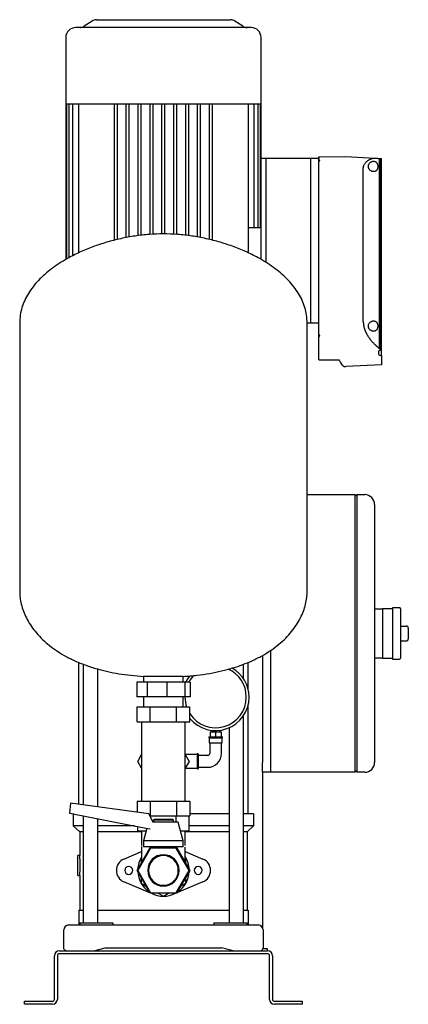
# Model space of a CAD drawing. Header units: millimetres. Extents: x 16 to 1263, y 9 to 1002.
# Tile 3 of 3: x 871 to 1263, y 9 to 1002. Entities that reach past the tile are written whole.
import ezdxf

# ---------------------------------------------------------------- set-up
doc = ezdxf.new("R2010")
doc.units = ezdxf.units.MM

msp = doc.modelspace()

# ---------------------------------------------------------------- linework, layer by layer
at = {"color": 7, "linetype": 'Continuous', "lineweight": 25}
for p, q in [((1016.41, 994.32), (927.91, 994.32)), ((944.39, 1000.97), (936.42, 995.66)), ((948.83, 1002.32), (1016.41, 1002.32)), ((1016.41, 1002.32), (1083.98, 1002.32)), ((1104.91, 994.32), (1016.41, 994.32)), ((1096.39, 995.66), (1088.42, 1000.97)), ((917.91, 984.32), (917.91, 917.32)), ((1114.91, 917.32), (1114.91, 984.32)), ((917.91, 917.32), (917.91, 760.48)), ((917.91, 917.32), (918.66, 917.32)), ((918.66, 917.32), (918.65, 760.93)), ((918.66, 917.32), (920.97, 917.32)), ((920.97, 917.32), (920.92, 762.15)), ((920.97, 917.32), (924.94, 917.32)), ((924.83, 917.32), (924.83, 764.14)), ((924.94, 917.32), (930.81, 917.32)), ((930.61, 917.32), (930.61, 767.09)), ((930.81, 917.32), (967.66, 917.32)), ((966.91, 779.83), (966.91, 917.32)), ((967.66, 917.32), (979.85, 917.32)), ((969.91, 780.6), (969.91, 917.32)), ((978.91, 782.5), (978.91, 917.32)), ((979.85, 917.32), (992.03, 917.32)), ((981.91, 783.06), (981.91, 917.32)), ((990.91, 784.49), (990.91, 917.32)), ((992.03, 917.32), (1004.22, 917.32)), ((993.91, 784.83), (993.91, 917.32)), ((1002.91, 785.79), (1002.91, 917.32)), ((1004.22, 917.32), (1016.41, 917.32)), ((1005.91, 785.91), (1005.91, 917.32)), ((1014.91, 786.26), (1014.91, 917.32)), ((1016.41, 917.32), (1028.59, 917.32)), ((1017.91, 786.26), (1017.91, 917.32)), ((1026.91, 785.91), (1026.91, 917.32)), ((1028.59, 917.32), (1040.78, 917.32)), ((1029.91, 785.79), (1029.91, 917.32)), ((1038.91, 784.83), (1038.91, 917.32)), ((1040.78, 917.32), (1052.96, 917.32)), ((1041.91, 784.49), (1041.91, 917.32)), ((1050.91, 783.06), (1050.91, 917.32)), ((1052.96, 917.32), (1065.15, 917.32)), ((1053.91, 782.5), (1053.91, 917.32)), ((1062.91, 780.6), (1062.91, 917.32)), ((1065.15, 917.32), (1102, 917.32)), ((1065.91, 779.83), (1065.91, 917.32)), ((1102, 917.32), (1107.87, 917.32)), ((1102.2, 784.32), (1102.2, 917.32)), ((1107.87, 917.32), (1111.84, 917.32)), ((1107.98, 792.32), (1107.98, 917.32)), ((1111.89, 792.32), (1111.84, 917.32)), ((1111.84, 917.32), (1114.15, 917.32)), ((1114.16, 792.32), (1114.15, 917.32)), ((1114.15, 917.32), (1114.91, 917.32)), ((1114.91, 862.32), (1114.91, 917.32)), ((1173.21, 864.15), (1200.28, 864.2)), ((1173.21, 863.32), (1173.21, 864.15)), ((1200.33, 864.2), (1229.69, 862.66)), ((1119.91, 862.32), (1114.91, 862.32)), ((1114.91, 760.48), (1114.91, 862.32)), ((1119.91, 757.45), (1119.91, 862.32)), ((1165.21, 862.32), (1119.91, 862.32)), ((1165.21, 696.32), (1165.21, 862.32)), ((1173.21, 862.32), (1165.21, 862.32)), ((1173.21, 862.21), (1173.21, 862.32)), ((1173.21, 861.21), (1173.21, 861.47)), ((1173.21, 682.08), (1173.21, 861.21)), ((1233.98, 862.43), (1233.98, 671.06)), ((1233.98, 862.43), (1234.66, 862.4)), ((1234.66, 862.4), (1234.66, 670.32)), ((1234.66, 862.4), (1236.21, 862.32)), ((1236.21, 663.54), (1236.21, 862.32)), ((1218.01, 697.57), (1218.01, 852.32)), ((1114.91, 792.32), (1102.2, 792.32)), ((1102.2, 767.09), (1102.2, 784.32)), ((871.41, 696.52), (871.41, 425.92)), ((1161.41, 425.92), (1161.41, 696.52)), ((1165.21, 696.32), (1161.41, 696.32)), ((1172.21, 696.32), (1165.21, 696.32)), ((1173.21, 671.15), (1173.21, 682.08)), ((1173.21, 659.4), (1173.21, 671.15)), ((1233.2, 667.9), (1233.2, 664.66)), ((1234.66, 670.32), (1234.66, 668.83)), ((1173.08, 659.33), (1193.54, 659.3)), ((1193.54, 659.3), (1193.83, 659.36)), ((1236.21, 663.54), (1236.21, 654.32)), ((1198.72, 652.44), (1200.28, 652.44)), ((1236.21, 654.32), (1200.33, 652.44)), ((1161.41, 523.32), (1209.41, 523.32)), ((1209.41, 523.32), (1209.41, 503.32)), ((1209.41, 521.32), (1211.41, 523.32)), ((1211.41, 523.32), (1211.41, 503.32)), ((1211.41, 523.32), (1219.41, 523.32)), ((1229.41, 513.32), (1229.41, 503.32)), ((1209.41, 503.32), (1209.41, 263.32)), ((1211.41, 503.32), (1211.41, 263.32)), ((1229.41, 503.32), (1229.41, 263.32)), ((1229.41, 408.32), (1237.41, 408.32)), ((1247.41, 408.32), (1237.41, 408.32)), ((1237.41, 408.32), (1237.41, 398.32)), ((1254.41, 409.32), (1247.41, 409.32)), ((1247.41, 409.32), (1247.41, 383.32)), ((1255.41, 408.32), (1255.41, 358.32)), ((1237.41, 398.32), (1237.41, 383.32)), ((1255.41, 390.82), (1261.41, 390.82)), ((1263.41, 388.82), (1263.41, 377.82)), ((1237.41, 383.32), (1237.41, 368.32)), ((1247.41, 383.32), (1247.41, 357.32)), ((1237.41, 368.32), (1237.41, 358.32)), ((1255.41, 375.82), (1261.41, 375.82)), ((1116.41, 361.19), (1116.41, 253.32)), ((1124.41, 366.14), (1124.41, 263.32)), ((1124.41, 366.14), (1124.41, 253.32)), ((1237.41, 358.32), (1229.41, 358.32)), ((1237.41, 358.32), (1247.41, 358.32)), ((931.06, 210.91), (931.06, 354.17)), ((935.56, 352.32), (935.56, 210.32)), ((1097.25, 337.67), (1097.25, 352.27)), ((1101.76, 327.47), (1101.76, 354.13)), ((1247.41, 357.32), (1254.41, 357.32)), ((950.16, 208.38), (950.16, 347.48)), ((996.41, 339.95), (996.41, 334.32)), ((996.58, 339.95), (996.41, 339.95)), ((1036.41, 339.95), (996.58, 339.95)), ((1036.41, 334.32), (1036.41, 339.95)), ((989.58, 334.32), (989.58, 319.32)), ((999.93, 334.32), (989.58, 334.32)), ((999.93, 334.32), (999.93, 319.32)), ((1019.94, 334.32), (999.93, 334.32)), ((1019.94, 334.32), (1019.94, 319.32)), ((1037.87, 334.32), (1019.94, 334.32)), ((1037.87, 334.32), (1037.87, 319.32)), ((1043.23, 334.32), (1037.87, 334.32)), ((1043.23, 334.32), (1043.23, 319.32)), ((999.93, 319.32), (989.58, 319.32)), ((996.41, 319.32), (996.41, 309.32)), ((1019.94, 319.32), (999.93, 319.32)), ((1037.87, 319.32), (1019.94, 319.32)), ((1036.41, 309.32), (1036.41, 319.32)), ((1043.23, 319.32), (1037.87, 319.32)), ((1038.11, 319.32), (1038.11, 319.12)), ((989.85, 294.32), (989.85, 309.32)), ((989.85, 309.32), (1003.13, 309.32)), ((1003.13, 294.32), (1003.13, 309.32)), ((1003.13, 309.32), (1029.68, 309.32)), ((1029.68, 294.32), (1029.68, 309.32)), ((1029.68, 309.32), (1042.96, 309.32)), ((1036.76, 309.32), (1036.41, 310.57)), ((1042.96, 294.32), (1042.96, 309.32)), ((1101.76, 201.32), (1101.76, 310.77)), ((1097.25, 91.32), (1097.25, 300.57)), ((989.85, 294.32), (1003.13, 294.32)), ((994.41, 294.32), (994.41, 279.32)), ((1003.13, 294.32), (1029.68, 294.32)), ((1029.68, 294.32), (1042.96, 294.32)), ((1038.41, 279.32), (1038.41, 294.32)), ((1082.65, 288.23), (1082.65, 91.32)), ((994.41, 279.32), (994.41, 229.32)), ((1038.41, 229.32), (1038.41, 279.32)), ((1062.06, 279.12), (1062.06, 278.12)), ((1062.06, 279.12), (1069.06, 279.12)), ((1062.06, 278.12), (1069.06, 278.12)), ((1062.56, 278.12), (1062.56, 273.12)), ((1063.56, 284.12), (1063.56, 279.12)), ((1063.56, 284.12), (1069.06, 284.12)), ((1064.96, 285.62), (1064.96, 284.12)), ((1069.06, 284.12), (1069.06, 279.12)), ((1069.06, 284.12), (1074.56, 284.12)), ((1069.06, 279.12), (1076.06, 279.12)), ((1069.06, 278.12), (1076.06, 278.12)), ((1073.16, 284.12), (1073.16, 285.62)), ((1074.56, 284.12), (1074.56, 279.12)), ((1075.56, 273.12), (1075.56, 278.12)), ((1076.06, 278.12), (1076.06, 279.12)), ((1062.56, 273.12), (1069.06, 273.12)), ((1063.06, 273.12), (1063.06, 262.32)), ((1069.06, 273.12), (1075.56, 273.12)), ((1075.06, 262.32), (1075.06, 273.12)), ((990.42, 254.32), (994.41, 261.21)), ((1050.56, 261.32), (1038.41, 261.32)), ((1038.41, 261.21), (1042.39, 254.32)), ((1051.56, 261.82), (1050.56, 261.82)), ((1050.56, 261.82), (1050.56, 254.32)), ((1051.56, 261.82), (1051.56, 254.32)), ((1061.06, 260.32), (1051.56, 260.32)), ((1209.41, 263.32), (1209.41, 243.32)), ((1211.41, 263.32), (1211.41, 243.32)), ((1229.41, 263.32), (1229.41, 253.32)), ((994.41, 247.42), (990.42, 254.32)), ((1042.39, 254.32), (1038.41, 247.42)), ((1050.56, 254.32), (1050.56, 246.82)), ((1051.56, 254.32), (1051.56, 246.82)), ((1051.56, 248.32), (1061.06, 248.32)), ((1116.41, 243.32), (1116.41, 253.32)), ((1124.41, 253.32), (1124.41, 243.32)), ((1038.41, 247.32), (1050.56, 247.32)), ((1050.56, 246.82), (1051.56, 246.82)), ((1124.41, 243.32), (1116.41, 243.32)), ((1116.41, 243.32), (1116.41, 86.5)), ((1209.41, 243.32), (1124.41, 243.32)), ((1211.41, 243.32), (1209.41, 245.32)), ((1219.41, 243.32), (1211.41, 243.32)), ((994.41, 229.32), (994.41, 214.32)), ((1038.41, 214.32), (1038.41, 229.32)), ((922.81, 212.01), (921.5, 202.12)), ((1001.57, 201.56), (922.81, 212.01)), ((989.85, 214.32), (989.85, 203.11)), ((989.85, 214.32), (1003.13, 214.32)), ((1003.13, 214.32), (1003.13, 199.32)), ((1003.13, 214.32), (1029.68, 214.32)), ((1029.68, 214.32), (1029.68, 199.32)), ((1029.68, 214.32), (1042.96, 214.32)), ((1042.96, 214.32), (1042.96, 199.32)), ((921.5, 202.12), (998.76, 187.1)), ((925.41, 201.32), (925.41, 189.32)), ((925.62, 201.32), (925.41, 201.32)), ((935.56, 199.38), (935.56, 91.32)), ((1005.97, 192.97), (1001.57, 201.56)), ((1002.72, 199.32), (1003.13, 199.32)), ((1003.13, 199.32), (1029.68, 199.32)), ((1003.42, 197.95), (1003.42, 199.32)), ((1029.4, 192.97), (1029.4, 199.32)), ((1029.68, 199.32), (1042.96, 199.32)), ((1042.39, 184.32), (1042.39, 199.32)), ((1082.65, 201.32), (1042.96, 201.32)), ((1107.41, 201.32), (1097.25, 201.32)), ((1107.41, 201.32), (1107.41, 189.32)), ((935.56, 189.32), (925.41, 189.32)), ((931.91, 183.32), (925.41, 189.32)), ((950.16, 91.32), (950.16, 196.55)), ((987.35, 189.32), (950.16, 189.32)), ((990.42, 184.32), (990.42, 188.72)), ((1016.41, 192.97), (1005.23, 192.97)), ((1007.41, 195.97), (1006.41, 194.97)), ((1006.41, 194.97), (1006.41, 192.97)), ((1016.41, 194.97), (1006.41, 194.97)), ((1007.41, 195.97), (1016.41, 195.97)), ((1016.41, 195.97), (1025.41, 195.97)), ((1026.41, 194.97), (1016.41, 194.97)), ((1031.41, 192.97), (1016.41, 192.97)), ((1026.41, 194.97), (1025.41, 195.97)), ((1026.41, 192.97), (1026.41, 194.97)), ((1036.41, 174.22), (1031.41, 192.97)), ((1082.65, 189.32), (1042.39, 189.32)), ((1107.41, 189.32), (1097.25, 189.32)), ((1100.91, 183.32), (1107.41, 189.32)), ((935.56, 183.32), (931.91, 183.32)), ((931.91, 183.32), (931.91, 159.32)), ((994.41, 183.32), (950.16, 183.32)), ((990.42, 184.32), (999.1, 184.32)), ((994.41, 184.32), (994.41, 169.32)), ((999.78, 186.87), (996.41, 174.22)), ((998.76, 187.1), (1002.89, 186.16)), ((1033.71, 184.32), (1042.39, 184.32)), ((1038.41, 169.32), (1038.41, 184.32)), ((1082.65, 183.32), (1038.41, 183.32)), ((1100.91, 183.32), (1097.25, 183.32)), ((1100.91, 183.32), (1100.91, 104.32)), ((996.41, 174.22), (996.41, 167.97)), ((1016.41, 174.22), (996.41, 174.22)), ((1036.41, 174.22), (1016.41, 174.22)), ((1036.41, 167.97), (1036.41, 174.22)), ((931.91, 159.32), (929.91, 159.32)), ((929.91, 149.32), (929.91, 159.32)), ((976.58, 155.85), (994.41, 163.3)), ((989.85, 144.32), (1003.13, 167.32)), ((1003.42, 166.82), (990.42, 144.32)), ((994.41, 168.41), (994.41, 152.21)), ((1016.41, 167.97), (996.41, 167.97)), ((1003.13, 167.32), (1006.41, 167.32)), ((1029.4, 166.82), (1003.42, 166.82)), ((1006.41, 167.97), (1006.41, 166.82)), ((1036.41, 167.97), (1016.41, 167.97)), ((1026.41, 166.82), (1026.41, 167.97)), ((1026.41, 167.32), (1029.68, 167.32)), ((1042.39, 144.32), (1029.4, 166.82)), ((1029.68, 167.32), (1042.96, 144.32)), ((1038.41, 152.21), (1038.41, 167.7)), ((1038.41, 163.3), (1056.23, 155.85)), ((929.91, 139.32), (929.91, 149.32)), ((994.41, 157.6), (993.91, 157.31)), ((993.91, 157.31), (993.91, 151.35)), ((1038.91, 157.31), (1038.41, 157.6)), ((1038.91, 151.35), (1038.91, 157.31)), ((929.91, 139.32), (931.91, 139.32)), ((931.91, 139.32), (931.91, 104.32)), ((1003.13, 121.32), (989.85, 144.32)), ((990.42, 144.32), (1003.42, 121.82)), ((1029.4, 121.82), (1042.39, 144.32)), ((1042.96, 144.32), (1029.68, 121.32)), ((1002.84, 121.81), (976.58, 132.79)), ((993.91, 137.29), (993.91, 131.33)), ((993.91, 131.33), (999.07, 128.35)), ((1056.23, 132.79), (1029.97, 121.81)), ((1033.74, 128.35), (1038.91, 131.33)), ((1038.91, 131.33), (1038.91, 137.29)), ((1029.68, 121.32), (1003.13, 121.32)), ((1003.42, 121.82), (1029.4, 121.82)), ((1006.38, 120.33), (1004.01, 121.32)), ((1011.24, 121.32), (1016.41, 118.34)), ((1016.41, 118.34), (1021.57, 121.32)), ((1028.8, 121.32), (1026.43, 120.33)), ((930.91, 104.32), (930.91, 89.32)), ((930.91, 104.32), (935.56, 104.32)), ((950.16, 104.32), (1082.65, 104.32)), ((1097.25, 104.32), (1101.91, 104.32)), ((1101.91, 104.32), (1101.91, 89.32)), ((931.91, 91.32), (931.91, 89.32)), ((931.91, 91.32), (953.24, 91.32)), ((953.24, 91.32), (965.44, 91.32)), ((965.44, 91.32), (965.44, 89.32)), ((1067.37, 91.32), (1067.37, 89.32)), ((1067.37, 91.32), (1079.57, 91.32)), ((1079.57, 91.32), (1100.91, 91.32)), ((1100.91, 89.32), (1100.91, 91.32)), ((915.91, 65.85), (915.91, 84.32)), ((920.91, 89.32), (941.11, 89.32)), ((941.11, 89.32), (1091.71, 89.32)), ((1091.71, 89.32), (1111.91, 89.32)), ((1116.91, 84.32), (1116.91, 65.85)), ((911.41, 63.32), (1121.41, 63.32)), ((1121.41, 60.32), (911.41, 60.32)), ((946.2, 63.32), (957.71, 66.32)), ((957.71, 66.32), (1075.11, 66.32)), ((1086.61, 63.32), (1075.11, 66.32)), ((1086.41, 63.32), (1086.41, 63.37)), ((1121.41, 65.32), (1116.73, 65.32)), ((1121.41, 63.32), (1121.41, 65.32)), ((906.41, 14.32), (906.41, 58.32)), ((909.41, 58.32), (909.41, 14.32)), ((1123.41, 14.32), (1123.41, 58.32)), ((1126.41, 58.32), (1126.41, 14.32)), ((876.41, 9.32), (876.41, 12.32)), ((876.41, 12.32), (881.41, 12.32)), ((881.41, 12.32), (904.41, 12.32)), ((1128.41, 12.32), (1151.41, 12.32)), ((1151.41, 12.32), (1156.41, 12.32)), ((1156.41, 12.32), (1156.41, 9.32)), ((881.41, 9.32), (876.41, 9.32)), ((904.41, 9.32), (881.41, 9.32)), ((1151.41, 9.32), (1128.41, 9.32)), ((1156.41, 9.32), (1151.41, 9.32))]:
    msp.add_line(p, q, dxfattribs=at)
at = {"color": 7, "linetype": 'Continuous', "lineweight": 25, "flags": 128}
msp.add_lwpolyline([(1172.21, 862.21), (1172.77, 862.21), (1173.21, 862.21)], dxfattribs=at)
at = {"color": 7, "linetype": 'Continuous', "lineweight": 25}
for centre, radius, start, end in [((927.91, 984.32), 10, 90, 180), ((931.98, 1002.32), 8, 270, 303.69007), ((948.83, 994.32), 8, 90, 123.69007), ((1083.98, 994.32), 8, 56.30993, 90), ((1100.83, 1002.32), 8, 236.30993, 270), ((1104.91, 984.32), 10, 0, 90), ((1200.28, 863.2), 1, 87, 90.1), ((1198.72, 653.44), 1, 215.50392, 269.9), ((1200.28, 653.44), 1, 269.9, 273), ((1219.41, 513.32), 10, 0, 90), ((1254.41, 408.32), 1, 360, 90), ((1261.41, 388.82), 2, 0, 90), ((1261.41, 377.82), 2, 270, 0), ((1254.41, 358.32), 1, 270, 0), ((1069.06, 319.12), 33.75, 0, 60.3989), ((1069.06, 319.12), 33.75, 140.28792, 153.23255), ((1069.06, 319.12), 30.95, 135.09449, 150.58613), ((1069.06, 319.12), 30.95, 0, 66.07409), ((1069.06, 319.12), 30.95, 180, 198.45983), ((1069.06, 319.12), 33.75, 219.36755, 0), ((1069.06, 319.12), 30.95, 212.53815, 0), ((1061.06, 262.32), 2, 270, 0), ((1061.06, 262.32), 14, 270, 0), ((1219.41, 253.32), 10, 270, 0), ((1016.41, 144.32), 15.88, 0, 180), ((1016.41, 144.32), 15, 0, 180), ((981.41, 144.32), 12.5, 112.68809, 180), ((1016.41, 144.32), 26, 147.79577, 177.79577), ((1016.41, 144.32), 26, 2.20423, 32.20423), ((1051.41, 144.32), 12.5, 292.68809, 67.31191), ((981.41, 144.32), 12.5, 180, 247.31191), ((981.41, 144.32), 4, 0, 180), ((981.41, 144.32), 4, 180, 0), ((1016.41, 144.32), 26, 182.20423, 237.79577), ((1016.41, 144.32), 15.88, 180, 0), ((1016.41, 144.32), 15, 180, 0), ((1016.41, 144.32), 26, 302.20423, 357.79577), ((1051.41, 144.32), 4, 0, 180), ((1051.41, 144.32), 4, 180, 0), ((1016.41, 144.32), 26, 242.20423, 297.79577), ((920.91, 84.32), 5, 90, 180), ((1111.91, 84.32), 5, 0, 90), ((911.41, 58.32), 5, 90, 180), ((911.41, 58.32), 2, 90, 180), ((1121.41, 58.32), 5, 0, 90), ((1121.41, 58.32), 2, 0, 90), ((904.41, 14.32), 2, 270, 0), ((904.41, 14.32), 5, 270, 0), ((1128.41, 14.32), 5, 180, 270), ((1128.41, 14.32), 2, 180, 270)]:
    msp.add_arc(centre, radius, start, end, dxfattribs=at)
for points, knots in [([(1173.21, 863.32), (1173.2, 863.29), (1173.2, 863.23), (1173.19, 863.13), (1173.17, 863.04), (1173.14, 862.95), (1173.1, 862.86), (1173.03, 862.75), (1172.93, 862.62), (1172.79, 862.5), (1172.65, 862.42), (1172.53, 862.37), (1172.42, 862.34), (1172.31, 862.32), (1172.24, 862.32), (1172.21, 862.32)], [0, 0, 0, 0, 0.09473, 0.1845609, 0.2696429, 0.3501525, 0.4262982, 0.4983264, 0.631992, 0.7486168, 0.8141737, 0.8742194, 0.917797, 0.9592264, 1, 1, 1, 1]), ([(1172.21, 862.21), (1172.24, 862.2), (1172.29, 862.2), (1172.38, 862.2), (1172.47, 862.18), (1172.55, 862.17), (1172.67, 862.13), (1172.81, 862.08), (1172.96, 861.98), (1173.07, 861.87), (1173.15, 861.75), (1173.2, 861.61), (1173.2, 861.52), (1173.21, 861.47)], [0, 0, 0, 0, 0.049939, 0.099382, 0.148872, 0.198948, 0.250132, 0.372681, 0.500013, 0.622659, 0.750115, 0.873467, 1, 1, 1, 1]), ([(1173.21, 861.21), (1173.21, 861.18), (1173.21, 861.12), (1173.22, 861.03), (1173.25, 860.92), (1173.3, 860.8), (1173.36, 860.71), (1173.39, 860.67)], [0, 0, 0, 0, 0.165958, 0.331959, 0.498952, 0.752233, 1, 1, 1, 1]), ([(1173.39, 860.67), (1173.41, 860.65), (1173.44, 860.6), (1173.49, 860.53), (1173.55, 860.45), (1173.62, 860.36), (1173.69, 860.27), (1173.78, 860.16), (1173.87, 860.04), (1173.97, 859.93), (1174.03, 859.86), (1174.05, 859.83)], [0, 0, 0, 0, 0.083697, 0.175739, 0.276081, 0.384605, 0.501121, 0.611645, 0.750604, 0.914626, 1, 1, 1, 1]), ([(1218.01, 852.32), (1218.01, 852.4), (1218.01, 852.57), (1218.03, 852.83), (1218.05, 853.08), (1218.08, 853.33), (1218.12, 853.59), (1218.16, 853.84), (1218.22, 854.1), (1218.28, 854.35), (1218.35, 854.6), (1218.53, 855.16), (1218.89, 856.01), (1219.49, 857.05), (1220.2, 858.01), (1220.96, 858.84), (1221.78, 859.61), (1222.91, 860.5), (1224.1, 861.24), (1225.28, 861.8), (1226.21, 862.15), (1227.1, 862.41), (1227.84, 862.56), (1228.42, 862.63), (1228.86, 862.66), (1229.28, 862.67), (1229.55, 862.66), (1229.69, 862.66)], [0, 0, 0, 0, 0.012117, 0.024284, 0.036513, 0.048818, 0.06121, 0.073701, 0.086304, 0.099031, 0.111892, 0.124898, 0.184763, 0.250107, 0.309389, 0.375028, 0.433855, 0.500081, 0.624465, 0.68709, 0.749847, 0.81764, 0.875036, 0.908188, 0.940062, 0.970664, 1, 1, 1, 1]), ([(1228.37, 849.07), (1228.3, 849.07), (1228.16, 849.07), (1227.95, 849.09), (1227.74, 849.11), (1227.53, 849.15), (1227.31, 849.19), (1227.1, 849.25), (1226.89, 849.31), (1226.47, 849.46), (1225.85, 849.76), (1225.04, 850.32), (1224.31, 851.04), (1223.78, 851.82), (1223.45, 852.51), (1223.26, 853.08), (1223.14, 853.69), (1223.1, 854.31), (1223.14, 854.94), (1223.26, 855.54), (1223.45, 856.12), (1223.77, 856.81), (1224.3, 857.58), (1225.03, 858.31), (1225.84, 858.88), (1226.54, 859.21), (1227.1, 859.39), (1227.53, 859.49), (1227.95, 859.56), (1228.23, 859.56), (1228.37, 859.57)], [0, 0, 0, 0, 0.0156598, 0.031275, 0.0468615, 0.0624356, 0.0780136, 0.0936116, 0.1092459, 0.1249326, 0.1881024, 0.2490914, 0.3140444, 0.374185, 0.4061971, 0.4369459, 0.4685455, 0.4995909, 0.5307153, 0.562422, 0.5931857, 0.6252252, 0.6853383, 0.7502808, 0.8115665, 0.8750721, 0.9063902, 0.9375644, 0.9687244, 1, 1, 1, 1]), ([(1228.37, 859.57), (1228.44, 859.57), (1228.57, 859.57), (1228.77, 859.55), (1228.97, 859.53), (1229.17, 859.49), (1229.36, 859.45), (1229.55, 859.4), (1229.73, 859.33), (1230.11, 859.19), (1230.65, 858.89), (1231.2, 858.41), (1231.59, 857.94), (1231.95, 857.4), (1232.33, 856.61), (1232.62, 855.51), (1232.72, 854.32), (1232.62, 853.13), (1232.33, 852.03), (1231.95, 851.24), (1231.59, 850.7), (1231.2, 850.23), (1230.65, 849.74), (1230.05, 849.42), (1229.54, 849.23), (1229.16, 849.14), (1228.77, 849.08), (1228.5, 849.07), (1228.37, 849.07)], [0, 0, 0, 0, 0.0160238, 0.0318961, 0.0476334, 0.0632524, 0.0787705, 0.0942053, 0.1095747, 0.1248968, 0.1886699, 0.2497686, 0.2813844, 0.3122513, 0.37479, 0.4373772, 0.4998095, 0.5622644, 0.6249049, 0.6876428, 0.718675, 0.7504721, 0.8116153, 0.8754432, 0.9060511, 0.9369202, 0.9681914, 1, 1, 1, 1]), ([(1016.41, 786.32), (1011.66, 786.21), (1002.07, 785.98), (987.66, 784.28), (973.24, 781.63), (959, 777.98), (945.14, 773.4), (931.87, 767.93), (920.57, 762.2), (911.19, 756.54), (903.59, 751.23), (896.6, 745.55), (890.31, 739.51), (884.79, 733.13), (880.1, 726.41), (876.32, 719.36), (873.54, 712.01), (871.74, 704.36), (871.52, 699.14), (871.41, 696.52)], [0, 0, 0, 0, 0.076609, 0.154857, 0.234025, 0.313364, 0.392122, 0.469576, 0.545055, 0.596413, 0.646366, 0.694802, 0.741676, 0.787017, 0.830956, 0.873749, 0.915793, 0.957642, 1, 1, 1, 1]), ([(1161.41, 696.52), (1161.29, 699.14), (1161.07, 704.36), (1159.27, 712.01), (1156.49, 719.36), (1152.71, 726.41), (1148.02, 733.13), (1142.5, 739.51), (1136.21, 745.55), (1129.23, 751.23), (1121.62, 756.54), (1112.24, 762.2), (1100.94, 767.93), (1087.67, 773.4), (1073.81, 777.98), (1059.57, 781.63), (1045.15, 784.28), (1030.74, 785.98), (1021.15, 786.21), (1016.41, 786.32)], [0, 0, 0, 0, 0.042358, 0.084207, 0.126251, 0.169044, 0.212983, 0.258324, 0.305198, 0.353634, 0.403587, 0.454945, 0.530424, 0.607878, 0.686636, 0.765975, 0.845143, 0.923391, 1, 1, 1, 1]), ([(1173.21, 695.32), (1173.21, 695.44), (1173.18, 695.56), (1173.09, 695.81), (1173.01, 695.93), (1172.82, 696.12), (1172.7, 696.2), (1172.45, 696.3), (1172.32, 696.32), (1172.21, 696.32)], [0, 0, 0, 0, 0.25, 0.25, 0.5, 0.5, 0.75, 0.75, 1, 1, 1, 1]), ([(1218.01, 697.57), (1218.01, 697.44), (1218.01, 697.16), (1218.03, 696.74), (1218.05, 696.32), (1218.07, 695.9), (1218.11, 695.48), (1218.15, 695.07), (1218.21, 694.65), (1218.27, 694.23), (1218.34, 693.81), (1218.51, 692.86), (1218.87, 691.37), (1219.5, 689.43), (1220.28, 687.56), (1221.15, 685.79), (1222.11, 684.09), (1223.47, 681.95), (1224.93, 679.97), (1226.44, 678.16), (1227.59, 676.88), (1228.75, 675.66), (1229.72, 674.72), (1230.5, 673.99), (1231.08, 673.48), (1231.66, 672.98), (1232.05, 672.66), (1232.24, 672.5)], [0, 0, 0, 0, 0.0124, 0.024807, 0.037228, 0.04967, 0.062141, 0.074647, 0.087196, 0.099794, 0.112449, 0.125167, 0.186834, 0.250667, 0.311763, 0.375337, 0.436902, 0.500684, 0.624947, 0.68665, 0.749369, 0.811801, 0.874688, 0.906033, 0.937357, 0.968674, 1, 1, 1, 1]), ([(1228.37, 688.07), (1228.3, 688.07), (1228.16, 688.07), (1227.95, 688.09), (1227.74, 688.11), (1227.53, 688.15), (1227.31, 688.19), (1227.1, 688.25), (1226.89, 688.31), (1226.47, 688.46), (1225.85, 688.76), (1225.04, 689.32), (1224.31, 690.04), (1223.78, 690.82), (1223.45, 691.51), (1223.26, 692.08), (1223.14, 692.69), (1223.1, 693.31), (1223.14, 693.94), (1223.26, 694.54), (1223.45, 695.12), (1223.77, 695.81), (1224.3, 696.58), (1225.03, 697.31), (1225.84, 697.88), (1226.54, 698.21), (1227.1, 698.39), (1227.53, 698.49), (1227.95, 698.56), (1228.23, 698.56), (1228.37, 698.57)], [0, 0, 0, 0, 0.01566, 0.031275, 0.046861, 0.062436, 0.078014, 0.093612, 0.109246, 0.124933, 0.188102, 0.249091, 0.314044, 0.374185, 0.406197, 0.436946, 0.468546, 0.499591, 0.530715, 0.562422, 0.593186, 0.625225, 0.685338, 0.750281, 0.811567, 0.875072, 0.90639, 0.937564, 0.968724, 1, 1, 1, 1]), ([(1228.37, 698.57), (1228.44, 698.57), (1228.57, 698.57), (1228.77, 698.55), (1228.97, 698.53), (1229.17, 698.49), (1229.36, 698.45), (1229.55, 698.4), (1229.73, 698.33), (1230.11, 698.19), (1230.65, 697.89), (1231.2, 697.41), (1231.59, 696.94), (1231.95, 696.4), (1232.33, 695.61), (1232.62, 694.51), (1232.72, 693.32), (1232.62, 692.13), (1232.33, 691.03), (1231.95, 690.24), (1231.59, 689.7), (1231.2, 689.23), (1230.65, 688.74), (1230.05, 688.42), (1229.54, 688.23), (1229.16, 688.14), (1228.77, 688.08), (1228.5, 688.07), (1228.37, 688.07)], [0, 0, 0, 0, 0.0160238, 0.0318961, 0.0476334, 0.0632524, 0.0787705, 0.0942053, 0.1095747, 0.1248968, 0.1886699, 0.2497686, 0.2813844, 0.3122513, 0.37479, 0.4373772, 0.4998095, 0.5622644, 0.6249049, 0.6876428, 0.718675, 0.7504721, 0.8116153, 0.8754432, 0.9060511, 0.9369202, 0.9681914, 1, 1, 1, 1]), ([(1173.61, 683.62), (1173.59, 683.58), (1173.54, 683.51), (1173.48, 683.4), (1173.43, 683.27), (1173.38, 683.14), (1173.34, 683.01), (1173.29, 682.83), (1173.24, 682.6), (1173.21, 682.34), (1173.21, 682.17), (1173.21, 682.08)], [0, 0, 0, 0, 0.0746463, 0.1524352, 0.2336546, 0.3185577, 0.4073662, 0.5002736, 0.6655259, 0.8318188, 1, 1, 1, 1]), ([(1174.05, 684.25), (1174.02, 684.21), (1173.97, 684.14), (1173.9, 684.03), (1173.81, 683.91), (1173.71, 683.77), (1173.64, 683.67), (1173.61, 683.62)], [0, 0, 0, 0, 0.165675, 0.332392, 0.499984, 0.754209, 1, 1, 1, 1]), ([(1197.91, 652.86), (1197.84, 652.96), (1197.69, 653.16), (1196.6, 654.7), (1195.14, 656.74), (1193.91, 658.47), (1193.31, 659.3)], [0, 0, 0, 0, 0.281736, 0.56592, 0.790939, 1, 1, 1, 1]), ([(871.41, 425.92), (871.49, 423.76), (871.65, 419.34), (872.96, 412.63), (875.08, 405.78), (878.13, 398.87), (882.08, 392.01), (886.97, 385.29), (892.81, 378.76), (899.65, 372.48), (907.53, 366.52), (916.48, 360.94), (926.53, 355.84), (937.72, 351.27), (949.09, 347.64), (960.49, 344.79), (971.77, 342.64), (983.82, 340.94), (992.13, 340.29), (996.41, 339.95)], [0, 0, 0, 0, 0.039003, 0.079969, 0.123044, 0.168399, 0.216235, 0.265872, 0.318412, 0.374173, 0.43351, 0.496816, 0.564519, 0.637073, 0.714953, 0.780208, 0.849301, 0.922481, 1, 1, 1, 1]), ([(1036.41, 339.95), (1041.01, 340.32), (1049.95, 341.03), (1062.86, 342.93), (1074.88, 345.36), (1086.03, 348.32), (1096.32, 351.77), (1106.29, 355.87), (1115.84, 360.67), (1124.84, 366.22), (1132.78, 372.16), (1139.72, 378.47), (1145.67, 385.07), (1150.65, 391.89), (1154.65, 398.8), (1157.71, 405.73), (1159.84, 412.6), (1161.16, 419.32), (1161.32, 423.76), (1161.41, 425.92)], [0, 0, 0, 0, 0.08352, 0.162003, 0.235767, 0.305124, 0.370381, 0.431839, 0.499782, 0.563307, 0.622839, 0.678776, 0.732519, 0.783228, 0.831195, 0.876667, 0.919848, 0.96091, 1, 1, 1, 1]), ([(932.5, 149.32), (932.5, 149.42), (932.5, 149.63), (932.5, 149.94), (932.49, 150.26), (932.49, 150.58), (932.48, 150.9), (932.48, 151.22), (932.47, 151.54), (932.46, 151.86), (932.45, 152.18), (932.44, 152.51), (932.43, 152.83), (932.4, 153.33), (932.37, 154.02), (932.32, 154.82), (932.26, 155.63), (932.2, 156.4), (932.14, 157.09), (932.08, 157.68), (932.04, 158.15), (932, 158.53), (931.97, 158.8), (931.94, 158.99), (931.93, 159.14), (931.91, 159.24), (931.91, 159.31), (931.91, 159.31), (931.91, 159.32)], [0, 0, 0, 0, 0.019774, 0.03974, 0.059899, 0.080252, 0.100798, 0.121538, 0.142472, 0.1636, 0.184923, 0.20644, 0.228153, 0.25006, 0.30924, 0.374584, 0.426709, 0.499807, 0.57223, 0.624425, 0.689979, 0.749422, 0.793102, 0.836012, 0.878155, 0.919533, 0.960147, 1, 1, 1, 1]), ([(931.91, 139.32), (931.91, 139.32), (931.91, 139.32), (931.91, 139.34), (931.91, 139.36), (931.92, 139.4), (931.92, 139.44), (931.93, 139.5), (931.93, 139.57), (931.94, 139.65), (931.95, 139.74), (931.97, 139.84), (931.98, 139.95), (932, 140.15), (932.04, 140.48), (932.08, 140.95), (932.14, 141.54), (932.2, 142.23), (932.26, 143.01), (932.32, 143.81), (932.37, 144.61), (932.41, 145.41), (932.44, 146.12), (932.46, 146.77), (932.48, 147.41), (932.49, 148.05), (932.5, 148.69), (932.5, 149.11), (932.5, 149.32)], [0, 0, 0, 0, 0.019787, 0.039762, 0.059927, 0.08028, 0.100823, 0.121555, 0.142478, 0.16359, 0.184893, 0.206387, 0.228071, 0.249947, 0.309468, 0.375099, 0.4274, 0.499815, 0.573053, 0.625157, 0.690553, 0.74977, 0.793422, 0.836293, 0.878384, 0.919697, 0.960235, 1, 1, 1, 1]), ([(917.85, 63.32), (917.21, 63.72), (916.72, 64.13), (916.07, 64.98), (915.91, 65.42), (915.91, 65.85)], [0, 0, 0, 0, 0.5, 0.5, 1, 1, 1, 1]), ([(1114.96, 63.32), (1115.6, 63.72), (1116.09, 64.13), (1116.74, 64.98), (1116.91, 65.42), (1116.91, 65.85)], [0, 0, 0, 0, 0.5, 0.5, 1, 1, 1, 1])]:
    msp.add_open_spline(points, degree=3, knots=knots, dxfattribs=at)
for points in [[(1229.69, 862.66), (1231.2, 862.58), (1232.64, 862.51), (1233.98, 862.43)], [(1232.24, 672.5), (1232.83, 672.02), (1233.41, 671.53), (1233.98, 671.06)], [(1234.66, 668.83), (1234.18, 668.52), (1233.69, 668.21), (1233.2, 667.9)], [(1233.98, 671.06), (1234.2, 670.81), (1234.43, 670.56), (1234.66, 670.32)], [(1233.2, 664.66), (1234.2, 664.27), (1235.2, 663.9), (1236.21, 663.54)]]:
    msp.add_open_spline(points, degree=3, dxfattribs=at)

doc.saveas('drawing.dxf')
